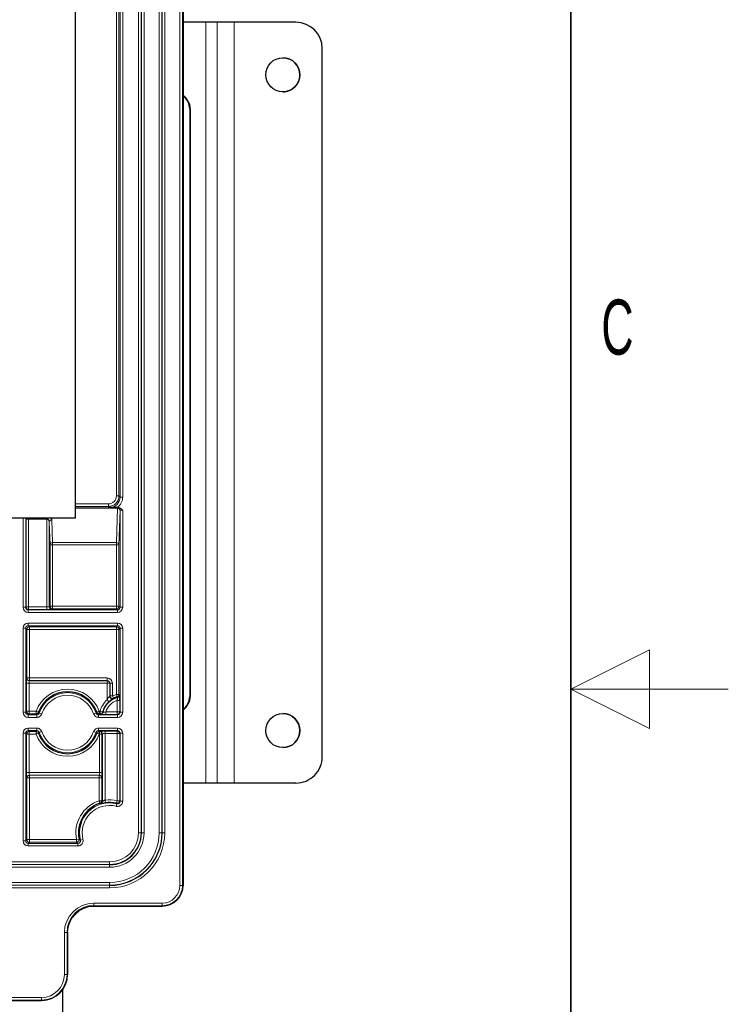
# Paper-space layout 'Blatt3' of a CAD drawing. Header units: millimetres. Extents: x 5 to 418, y 2 to 292.
# Tile 48 of 50: x 373 to 418, y 127 to 190. Entities that reach past the tile are written whole.
import ezdxf

# ---------------------------------------------------------------- set-up
doc = ezdxf.new("R2010")
doc.units = ezdxf.units.MM
doc.layers.add('SLD-0', color=7, linetype='Continuous')
doc.styles.add('SLDTEXTSTYLE0', font='TXT', dxfattribs={"width": 0.605})

psp = doc.layouts.new('Blatt3')

# ---------------------------------------------------------------- linework, layer by layer
at = {"color": 7, "linetype": 'Continuous', "lineweight": 18}
for p, q in [((383.1677, 134.7816), (383.1677, 245.4483)), ((383.3343, 245.4483), (383.3343, 134.7816)), ((383.3751, 134.7816), (383.3751, 245.4483)), ((380.5447, 138.1149), (380.5447, 242.1149)), ((380.7113, 242.1149), (380.7113, 138.1149)), ((380.726, 138.1149), (380.726, 242.1149)), ((380.8926, 242.1149), (380.8926, 138.1149)), ((381.8576, 138.1149), (381.8576, 242.1149)), ((382.0243, 242.1149), (382.0243, 138.1149)), ((382.0389, 138.1149), (382.0389, 242.1149)), ((382.2056, 242.1149), (382.2056, 138.1149)), ((379.1357, 159.5209), (379.1357, 240.4483)), ((379.3023, 240.4483), (379.3023, 159.5209)), ((379.3723, 159.451), (379.3723, 240.4483)), ((379.5389, 240.4483), (379.5389, 159.451)), ((384.8231, 141.2816), (384.8231, 189.615)), ((385.5418, 141.2816), (385.5418, 189.615)), ((385.5418, 141.2816), (385.5418, 189.615)), ((386.6086, 141.2816), (386.6086, 189.615)), ((383.8261, 184.115), (383.795, 184.115)), ((379.1357, 159.5209), (379.3023, 159.5209)), ((379.3023, 159.5209), (379.3723, 159.451)), ((376.5418, 159.021), (378.6358, 159.021)), ((378.6358, 159.021), (378.6358, 158.8543)), ((379.3723, 159.451), (379.5389, 159.451)), ((378.6358, 158.8543), (376.5418, 158.8543)), ((376.5418, 158.775), (379.2019, 158.775)), ((379.2019, 158.7527), (376.5418, 158.7527)), ((378.7057, 158.7844), (378.6358, 158.8543)), ((379.1357, 156.563), (379.2019, 158.7527)), ((379.2019, 158.775), (379.2056, 158.7787)), ((379.2019, 158.775), (379.2019, 158.7527)), ((379.3685, 158.6083), (379.3023, 156.4187)), ((379.3723, 158.6121), (379.3685, 158.6083)), ((379.3723, 152.4511), (379.3723, 158.6121)), ((379.5389, 158.6178), (379.5389, 152.4511)), ((373.2113, 152.4511), (373.2113, 158.1149)), ((373.378, 158.1149), (373.378, 152.4511)), ((373.3985, 158.0545), (373.3966, 158.1149)), ((373.3985, 152.4716), (373.3985, 158.0545)), ((373.5651, 158.0545), (373.3985, 158.0545)), ((373.5651, 158.1149), (373.5651, 158.0545)), ((373.5651, 158.0545), (373.5651, 152.4716)), ((374.7113, 158.0545), (373.5651, 158.0545)), ((374.7113, 158.0545), (374.7113, 158.1149)), ((374.7113, 152.4716), (374.7113, 158.0545)), ((374.878, 157.8654), (374.878, 152.4773)), ((374.9217, 156.4187), (374.878, 157.8654)), ((375.0446, 158.0097), (375.0884, 156.563)), ((374.9217, 152.521), (374.9217, 156.4187)), ((374.9217, 156.4187), (375.0884, 156.4187)), ((375.0884, 156.563), (379.1357, 156.563)), ((375.0884, 156.563), (375.0884, 156.4187)), ((375.0884, 156.4187), (375.0884, 152.521)), ((379.1357, 156.4187), (375.0884, 156.4187)), ((379.1357, 156.4187), (379.1357, 156.563)), ((379.3023, 156.4187), (379.1357, 156.4187)), ((379.1357, 152.521), (379.1357, 156.4187)), ((379.3023, 156.4187), (379.3023, 152.521)), ((373.378, 152.4511), (373.2113, 152.4511)), ((373.378, 152.4511), (373.3985, 152.4716)), ((373.5651, 152.4716), (373.3985, 152.4716)), ((373.5651, 152.3049), (373.5446, 152.2844)), ((373.5446, 152.2844), (373.5446, 152.1178)), ((373.5446, 152.2844), (379.2056, 152.2844)), ((379.2056, 152.1178), (373.5446, 152.1178)), ((373.5651, 152.3049), (373.5651, 152.4716)), ((373.5651, 152.4716), (374.7113, 152.4716)), ((374.7113, 152.3049), (373.5651, 152.3049)), ((374.7113, 152.3049), (374.7113, 152.4716)), ((374.878, 152.4773), (374.9217, 152.521)), ((375.0884, 152.521), (374.9217, 152.521)), ((375.0884, 152.3544), (375.0446, 152.3106)), ((375.0884, 152.521), (375.0884, 152.3544)), ((375.0884, 152.521), (379.1357, 152.521)), ((379.1357, 152.3544), (375.0884, 152.3544)), ((379.1357, 152.521), (379.1357, 152.3544)), ((379.3023, 152.521), (379.1357, 152.521)), ((379.2056, 152.2844), (379.1357, 152.3544)), ((379.2056, 152.2844), (379.2056, 152.1178)), ((379.3023, 152.521), (379.3723, 152.4511)), ((379.3723, 152.4511), (379.5389, 152.4511)), ((373.5446, 151.4454), (379.2056, 151.4454)), ((373.5446, 151.4454), (373.5446, 151.2787)), ((379.2056, 151.4454), (379.2056, 151.2787)), ((373.2113, 145.7844), (373.2113, 151.1121)), ((373.2113, 151.1121), (373.378, 151.1121)), ((373.378, 151.1121), (373.378, 145.7844)), ((373.4479, 151.0422), (373.378, 151.1121)), ((373.4479, 147.957), (373.4479, 151.0422)), ((373.4479, 151.0422), (373.6145, 151.0422)), ((379.2056, 151.2787), (373.5446, 151.2787)), ((373.5446, 151.2787), (373.6145, 151.2088)), ((373.6145, 151.2088), (379.1357, 151.2088)), ((373.6145, 151.2088), (373.6145, 151.0422)), ((373.6145, 151.0422), (373.6145, 147.957)), ((379.1357, 151.0422), (373.6145, 151.0422)), ((379.1357, 151.2088), (379.2056, 151.2787)), ((379.1357, 151.2088), (379.1357, 151.0422)), ((379.1357, 146.9123), (379.1357, 151.0422)), ((379.3023, 151.0422), (379.1357, 151.0422)), ((379.3723, 151.1121), (379.3023, 151.0422)), ((379.3023, 151.0422), (379.3023, 146.9123)), ((379.5389, 151.1121), (379.3723, 151.1121)), ((379.3723, 145.7844), (379.3723, 151.1121)), ((379.5389, 151.1121), (379.5389, 145.7844)), ((373.442, 147.9511), (373.4479, 147.957)), ((373.4479, 147.957), (373.6145, 147.957)), ((373.6145, 147.7904), (373.6086, 147.7844)), ((373.6086, 147.7844), (378.5447, 147.7844)), ((373.6145, 147.957), (373.6145, 147.7904)), ((373.6145, 147.957), (378.5506, 147.957)), ((378.5506, 147.7904), (373.6145, 147.7904)), ((378.5447, 147.7844), (378.5506, 147.7904)), ((378.5447, 147.7844), (378.5447, 147.6178)), ((378.5506, 147.957), (378.5506, 147.7904)), ((373.4363, 145.8427), (373.4363, 147.6178)), ((373.4363, 147.6178), (373.6029, 147.6178)), ((373.6029, 147.6178), (373.6029, 145.8427)), ((378.5447, 147.6178), (373.6029, 147.6178)), ((378.5447, 146.5724), (378.5447, 147.6178)), ((378.7113, 147.6178), (378.5447, 147.6178)), ((378.7172, 147.6237), (378.7113, 147.6178)), ((378.7172, 146.8161), (378.7172, 147.6237)), ((378.8839, 147.6237), (378.7172, 147.6237)), ((378.8839, 147.6237), (378.8839, 146.8161)), ((378.6565, 146.4489), (378.5447, 146.5724)), ((378.8839, 146.8161), (378.7172, 146.8161)), ((378.8839, 146.8161), (378.9571, 146.6664)), ((378.9571, 146.6664), (378.9521, 146.6574)), ((379.1357, 146.9123), (379.1809, 146.7519)), ((379.3023, 146.9123), (379.1357, 146.9123)), ((379.3489, 146.5352), (379.1823, 146.5352)), ((379.1823, 145.8078), (379.1823, 146.5352)), ((379.3023, 146.9123), (379.3432, 146.8811)), ((379.3489, 146.5352), (379.3489, 145.8078)), ((383.795, 146.7816), (383.8261, 146.7816)), ((373.2113, 145.7844), (373.378, 145.7844)), ((373.378, 145.7844), (373.4363, 145.8427)), ((373.6029, 145.8427), (373.4363, 145.8427)), ((373.6029, 145.8427), (373.6029, 145.6761)), ((373.6029, 145.8427), (374.035, 145.8427)), ((374.035, 145.8427), (374.035, 145.6761)), ((374.035, 145.8427), (374.1917, 145.7859)), ((378.0486, 145.8427), (377.8919, 145.7859)), ((378.0486, 145.8427), (378.0486, 145.6761)), ((378.0486, 145.8427), (378.1035, 145.8427)), ((378.1035, 145.8427), (378.1035, 145.6761)), ((378.2648, 145.801), (378.1035, 145.8427)), ((378.4704, 145.8078), (378.4704, 145.6412)), ((378.4704, 145.8078), (379.1823, 145.8078)), ((379.1823, 145.6412), (379.1823, 145.8078)), ((379.3489, 145.8078), (379.1823, 145.8078)), ((379.3489, 145.8078), (379.3723, 145.7844)), ((379.5389, 145.7844), (379.3723, 145.7844)), ((373.6029, 145.6761), (373.5446, 145.6178)), ((373.5446, 145.6178), (373.5446, 145.4511)), ((373.5446, 145.6178), (374.0763, 145.6178)), ((374.0763, 145.4511), (373.5446, 145.4511)), ((374.035, 145.6761), (373.6029, 145.6761)), ((374.0763, 145.6178), (374.035, 145.6761)), ((374.0763, 145.6178), (374.0763, 145.4511)), ((374.234, 145.7307), (374.3918, 145.677)), ((377.8496, 145.7307), (377.6918, 145.677)), ((378.0486, 145.6761), (378.0073, 145.6178)), ((378.0073, 145.6178), (378.0073, 145.4511)), ((378.0073, 145.6178), (379.2056, 145.6178)), ((379.2056, 145.4511), (378.0073, 145.4511)), ((378.1035, 145.6761), (378.0486, 145.6761)), ((378.1263, 145.6469), (378.1035, 145.6761)), ((379.1823, 145.6412), (378.4704, 145.6412)), ((379.2056, 145.6178), (379.1823, 145.6412)), ((379.2056, 145.6178), (379.2056, 145.4511)), ((373.5446, 144.7787), (374.0763, 144.7787)), ((373.5446, 144.7787), (373.5446, 144.6121)), ((374.0763, 144.6121), (373.5446, 144.6121)), ((373.5446, 144.6121), (373.6029, 144.5538)), ((373.6029, 144.5538), (374.035, 144.5538)), ((373.6029, 144.5538), (373.6029, 144.3871)), ((374.035, 144.5538), (374.0763, 144.6121)), ((374.035, 144.5538), (374.035, 144.3871)), ((374.0763, 144.7787), (374.0763, 144.6121)), ((374.3918, 144.5529), (374.234, 144.4992)), ((377.6918, 144.5529), (377.8496, 144.4992)), ((378.0073, 144.7787), (379.2056, 144.7787)), ((378.0073, 144.7787), (378.0073, 144.6121)), ((379.2056, 144.6121), (378.0073, 144.6121)), ((378.0073, 144.6121), (378.0486, 144.5538)), ((378.0486, 144.5538), (378.0563, 144.5538)), ((378.0486, 144.3871), (378.0486, 144.5538)), ((378.0563, 144.5538), (378.0855, 144.583)), ((378.0563, 144.3871), (378.0563, 144.5538)), ((378.4188, 144.5887), (379.1823, 144.5887)), ((378.4188, 144.5887), (378.4188, 144.422)), ((379.1823, 144.5887), (379.2056, 144.6121)), ((379.1823, 144.5887), (379.1823, 144.422)), ((379.2056, 144.6121), (379.2056, 144.7787)), ((373.2113, 137.6178), (373.2113, 144.4454)), ((373.2113, 144.4454), (373.378, 144.4454)), ((373.378, 144.4454), (373.378, 137.6178)), ((373.4363, 144.3871), (373.378, 144.4454)), ((373.4363, 141.9454), (373.4363, 144.3871)), ((373.4363, 144.3871), (373.6029, 144.3871)), ((373.6029, 144.3871), (373.6029, 141.9454)), ((374.035, 144.3871), (373.6029, 144.3871)), ((374.1917, 144.444), (374.035, 144.3871)), ((377.8919, 144.444), (378.0486, 144.3871)), ((378.0563, 144.3871), (378.0486, 144.3871)), ((378.0563, 141.9454), (378.0563, 144.3871)), ((378.0563, 144.3871), (378.223, 144.3871)), ((378.2521, 144.4163), (378.223, 144.3871)), ((378.223, 144.3871), (378.223, 141.9454)), ((379.1823, 144.422), (378.4188, 144.422)), ((378.4188, 144.422), (378.4188, 140.1946)), ((379.1823, 140.1606), (379.1823, 144.422)), ((379.1823, 144.422), (379.3489, 144.422)), ((379.3723, 144.4454), (379.3489, 144.422)), ((379.3489, 144.422), (379.3489, 140.1606)), ((379.3723, 144.4454), (379.5389, 144.4454)), ((379.3723, 140.1309), (379.3723, 144.4454)), ((379.5389, 144.4454), (379.5389, 140.1309)), ((373.4363, 141.9454), (373.6029, 141.9454)), ((373.4479, 141.6062), (373.442, 141.6121)), ((373.4479, 137.6877), (373.4479, 141.6062)), ((373.6145, 141.6062), (373.4479, 141.6062)), ((373.6029, 141.9454), (378.0563, 141.9454)), ((378.0506, 141.7787), (373.6086, 141.7787)), ((373.6086, 141.7787), (373.6145, 141.7728)), ((373.6145, 141.7728), (378.0447, 141.7728)), ((373.6145, 141.7728), (373.6145, 141.6062)), ((373.6145, 141.6062), (373.6145, 137.6877)), ((378.0447, 141.6062), (373.6145, 141.6062)), ((378.0447, 141.7728), (378.0506, 141.7787)), ((378.0447, 141.7728), (378.0447, 141.6062)), ((378.0447, 141.6062), (378.2113, 141.6062)), ((378.0447, 140.156), (378.0447, 141.6062)), ((378.0563, 141.9454), (378.223, 141.9454)), ((378.2172, 141.6121), (378.2113, 141.6062)), ((378.2113, 141.6062), (378.2113, 140.156)), ((378.0962, 139.9976), (378.0447, 140.156)), ((378.2113, 140.156), (378.0447, 140.156)), ((378.2113, 140.156), (378.2521, 140.1262)), ((378.4188, 140.1946), (378.4418, 140.0296)), ((379.1823, 140.1606), (379.1447, 139.9982)), ((379.1823, 140.1606), (379.3489, 140.1606)), ((379.3489, 140.1606), (379.3723, 140.1309)), ((379.3723, 140.1309), (379.5389, 140.1309)), ((379.1657, 139.9691), (379.1258, 139.8073)), ((373.378, 137.6178), (373.4479, 137.6877)), ((373.6145, 137.6877), (373.4479, 137.6877)), ((373.6145, 137.6877), (373.6145, 137.521)), ((373.6145, 137.6877), (376.6051, 137.6877)), ((376.7684, 137.7208), (376.6051, 137.6877)), ((376.6051, 137.6877), (376.6051, 137.521)), ((376.8542, 137.6577), (377.016, 137.6976)), ((380.7113, 138.1149), (380.5447, 138.1149)), ((380.726, 138.1149), (380.7113, 138.1149)), ((380.8926, 138.1149), (380.726, 138.1149)), ((382.0243, 138.1149), (381.8576, 138.1149)), ((382.0243, 138.1149), (382.0389, 138.1149)), ((382.0389, 138.1149), (382.2056, 138.1149)), ((373.2113, 137.6178), (373.378, 137.6178)), ((373.6145, 137.521), (373.5446, 137.4511)), ((373.5446, 137.4511), (373.5446, 137.2845)), ((373.5446, 137.4511), (376.6925, 137.4511)), ((376.6925, 137.2845), (373.5446, 137.2845)), ((376.6051, 137.521), (373.6145, 137.521)), ((376.6925, 137.4511), (376.6925, 137.2845)), ((313.3751, 136.2787), (378.7085, 136.2787)), ((378.7085, 136.1121), (313.3751, 136.1121)), ((313.3751, 136.0974), (378.7085, 136.0974)), ((378.7085, 135.9308), (313.3751, 135.9308)), ((378.7085, 136.1121), (378.7085, 136.2787)), ((378.7085, 136.0974), (378.7085, 136.1121)), ((378.7085, 135.9308), (378.7085, 136.0974)), ((313.3751, 134.9657), (378.7085, 134.9657)), ((378.7085, 134.7991), (313.3751, 134.7991)), ((313.3751, 134.7844), (378.7085, 134.7844)), ((378.7085, 134.6178), (313.3751, 134.6178)), ((378.7085, 134.9657), (378.7085, 134.7991)), ((378.7085, 134.7991), (378.7085, 134.7844)), ((378.7085, 134.7844), (378.7085, 134.6178)), ((383.1677, 134.7816), (383.3343, 134.7816)), ((383.3343, 134.7816), (383.3751, 134.7816)), ((383.3751, 134.7816), (383.3751, 134.7816)), ((377.7085, 133.6557), (382.0418, 133.6557)), ((377.7085, 133.6557), (377.7085, 133.489)), ((382.0418, 133.489), (377.7085, 133.489)), ((377.7085, 133.489), (377.7085, 133.4483)), ((377.7085, 133.4483), (382.0418, 133.4483)), ((377.7085, 133.4483), (377.7085, 133.4483)), ((382.0418, 133.6557), (382.0418, 133.489)), ((382.0418, 133.4483), (382.0418, 133.489)), ((382.0418, 133.4483), (382.0418, 133.4483)), ((375.8344, 129.1149), (375.8344, 131.7816)), ((375.8344, 131.7816), (376.001, 131.7816)), ((376.001, 131.7816), (376.001, 129.1149)), ((376.0417, 131.7816), (376.001, 131.7816)), ((376.0417, 129.1149), (376.0417, 131.7816)), ((376.0417, 131.7816), (376.0418, 131.7816)), ((375.8344, 129.1149), (376.001, 129.1149)), ((376.001, 129.1149), (376.0417, 129.1149)), ((376.0417, 129.1149), (376.0418, 129.1149)), ((317.7085, 127.6557), (374.3751, 127.6557)), ((374.3751, 127.6557), (374.3751, 127.489)), ((374.3751, 127.489), (317.7085, 127.489)), ((317.7085, 127.4483), (374.3751, 127.4483)), ((374.3751, 127.4483), (374.3751, 127.489)), ((374.3751, 127.4483), (374.3751, 127.4483))]:
    psp.add_line(p, q, dxfattribs=at)
at = {"color": 7, "linetype": 'Continuous', "lineweight": 25}
for p, q in [((383.3751, 245.4483), (383.3751, 134.7816)), ((376.5418, 158.1149), (376.5418, 240.4483)), ((384.8231, 189.615), (383.3751, 189.615)), ((385.5418, 189.615), (384.8231, 189.615)), ((386.6086, 189.615), (385.5418, 189.615)), ((385.5418, 189.615), (385.5418, 189.615)), ((390.5419, 189.615), (386.6086, 189.615)), ((392.2086, 142.9483), (392.2086, 187.9483)), ((383.795, 184.115), (383.795, 146.7816)), ((383.8261, 184.115), (383.8261, 146.7816)), ((379.2018, 158.7816), (379.2519, 158.7816)), ((376.5418, 158.1149), (315.5418, 158.1149)), ((378.7113, 147.6178), (378.7113, 146.8066)), ((378.2521, 140.1262), (378.2521, 144.4163)), ((384.8231, 141.2816), (383.3751, 141.2816)), ((385.5418, 141.2816), (384.8231, 141.2816)), ((386.6086, 141.2816), (385.5418, 141.2816)), ((385.5418, 141.2816), (385.5418, 141.2816)), ((390.5419, 141.2816), (386.6086, 141.2816)), ((382.0418, 133.4483), (377.7085, 133.4483)), ((376.0417, 131.7816), (376.0417, 129.1149)), ((375.7085, 128.115), (375.7085, 126.2483)), ((374.3751, 127.4483), (370.9978, 127.4483))]:
    psp.add_line(p, q, dxfattribs=at)
at = {"color": 7, "linetype": 'Continuous', "lineweight": 18, "flags": 128}
for points in [[(378.7113, 146.8066), (378.7141, 146.8111), (378.7172, 146.8161)], [(378.2648, 145.801), (378.2695, 145.7957), (378.2883, 145.7744)], [(379.1657, 139.9691), (379.1605, 139.9764), (379.1447, 139.9982)]]:
    psp.add_lwpolyline(points, dxfattribs=at)
at = {"color": 7, "linetype": 'Continuous', "lineweight": 25}
for centre in [(389.7086, 186.2816), (389.7086, 144.615)]:
    psp.add_circle(centre, 1.0833, dxfattribs=at)
for centre, radius, start, end in [((390.5419, 187.9483), 1.6667, 0.012084, 90), ((389.7086, 186.2816), 1.0833, 0.012084, 90), ((389.7086, 186.2816), 1.0833, 270, 0.012084), ((382.8256, 184.1156), 1.0005, 359.963881, 56.690766), ((382.7942, 184.1155), 1.0008, 359.970821, 54.517981), ((376.0418, 145.1149), 1.968, 19.933675, 160.066325), ((379.5418, 145.4713), 1.3188, 132.162994, 165.522039), ((378.878, 146.8067), 0.1667, 180.034108, 226.030395), ((379.5418, 145.4713), 1.3305, 105.738479, 116.069051), ((379.1765, 146.8811), 0.1667, 284.53983, 308.65294), ((382.8256, 146.781), 1.0005, 303.305618, 0.036122), ((382.794, 146.7812), 1.0009, 305.481029, 0.02488), ((378.1262, 145.8136), 0.1667, 322.886407, 346.395639), ((389.7086, 144.615), 1.0833, 270, 90), ((376.0418, 145.1149), 1.968, 199.933675, 340.066325), ((390.5419, 142.9483), 1.6667, 270, 0.012084), ((378.7085, 138.1149), 1.9797, 108.014908, 191.481918), ((378.0855, 140.1262), 0.1667, 336.91469, 359.986621), ((378.7085, 138.1149), 1.9331, 76.959557, 97.92939), ((378.7085, 138.1149), 3.3305, 270, 0), ((378.7085, 138.1149), 2.0175, 270, 0), ((377.7085, 131.7816), 1.7074, 90, 180)]:
    psp.add_arc(centre, radius, start, end, dxfattribs=at)
at = {"color": 7, "linetype": 'Continuous', "lineweight": 18}
for centre, radius, start, end in [((379.2018, 158.6083), 0.1667, 0.020437, 89.979563), ((379.2108, 158.5946), 0.1583, 4.980359, 93.224214), ((379.2056, 158.612), 0.1667, 0.020437, 89.979563), ((373.5286, 158.0525), 0.1301, 151.35735, 179.136155), ((375.0357, 157.8517), 0.1583, 86.775786, 175.019641), ((375.0795, 156.4049), 0.1583, 86.775786, 175.019641), ((379.1446, 156.4049), 0.1583, 4.980359, 93.224214), ((373.5652, 152.4716), 0.1667, 180.020437, 269.979563), ((375.0447, 152.4773), 0.1667, 180.020437, 269.979563), ((375.0884, 152.5211), 0.1667, 180.020437, 269.979563), ((379.1356, 152.5211), 0.1667, 270.020437, 359.979563), ((373.6146, 151.0421), 0.1667, 90.020437, 179.979563), ((379.1356, 151.0421), 0.1667, 0.020437, 89.979563), ((373.6087, 147.9511), 0.1667, 180.020437, 269.979563), ((373.6146, 147.9571), 0.1667, 180.020437, 269.979563), ((378.5446, 147.6177), 0.1667, 0.020437, 89.979563), ((376.0418, 145.1149), 2.1347, 19.933675, 160.066325), ((376.0418, 145.1149), 1.9098, 18.810064, 161.189936), ((376.0418, 145.1149), 1.7431, 18.810064, 161.189936), ((379.5418, 145.4713), 1.4855, 132.162994, 165.522039), ((379.5418, 145.4713), 1.2896, 104.525733, 166.409974), ((379.5418, 145.4713), 1.123, 108.672627, 162.565398), ((378.8839, 146.8162), 0.1667, 180.038172, 296.030879), ((378.878, 146.8067), 0.1667, 226.022238, 296.395985), ((379.5418, 145.4713), 1.4971, 105.738479, 116.069051), ((379.1356, 146.9124), 0.1667, 285.753084, 359.985395), ((376.6509, 143.7711), 3.9097, 48.953422, 49.676695), ((379.1765, 146.8811), 0.1667, 308.651961, 359.984974), ((373.603, 145.8428), 0.1667, 180.020437, 269.979563), ((374.035, 145.8428), 0.1667, 270.013357, 340.052969), ((379.1621, 149.5571), 6.2392, 217.188627, 217.827672), ((372.9506, 149.5348), 6.2025, 322.170436, 322.813265), ((378.0486, 145.8428), 0.1667, 199.947031, 269.986643), ((378.1034, 145.8428), 0.1667, 270.015, 345.507039), ((379.1822, 145.8079), 0.1667, 270.020437, 359.979563), ((378.1262, 145.8136), 0.1667, 270.015334, 322.88738), ((373.603, 144.3871), 0.1667, 90.020437, 179.979563), ((374.035, 144.3871), 0.1667, 19.947031, 89.986643), ((376.0418, 145.1149), 1.7431, 198.810064, 341.189936), ((378.0486, 144.3871), 0.1667, 90.013357, 160.052969), ((378.0563, 144.3871), 0.1667, 0.020437, 89.979563), ((378.0854, 144.4163), 0.1667, 0.020437, 89.979563), ((379.1822, 144.422), 0.1667, 0.020437, 89.979563), ((376.0418, 145.1149), 2.1347, 199.933675, 340.066325), ((379.133, 140.6951), 6.2025, 142.170436, 142.813265), ((376.0418, 145.1149), 1.9098, 198.810064, 341.189936), ((372.9215, 140.6727), 6.2392, 37.188627, 37.827672), ((373.6087, 141.612), 0.1667, 90.020437, 179.979563), ((373.6146, 141.6061), 0.1667, 90.020437, 179.979563), ((378.0446, 141.6061), 0.1667, 0.020437, 89.979563), ((378.0505, 141.612), 0.1667, 0.020437, 89.979563), ((378.7085, 138.1149), 2.1463, 108.014908, 191.481918), ((378.0446, 140.1561), 0.1667, 288.028823, 359.986085), ((378.7085, 138.1149), 2.0998, 76.959557, 97.92939), ((379.1822, 140.1606), 0.1667, 256.987002, 359.972554), ((378.7085, 138.1149), 1.9098, 76.146727, 193.853273), ((378.7085, 138.1149), 1.7431, 76.146727, 193.853273), ((374.2837, 135.1464), 6.17, 51.379041, 51.836352), ((378.0855, 140.1262), 0.1667, 287.223883, 336.915533), ((373.6146, 137.6877), 0.1667, 180.020437, 269.979563), ((376.605, 137.6877), 0.1667, 270.026457, 11.455461), ((378.7085, 138.1149), 3.4971, 270, 0), ((378.7085, 138.1149), 1.8362, 270, 0), ((378.7085, 138.1149), 2.0029, 270, 0), ((378.7085, 138.1149), 3.3158, 270, 0), ((378.7085, 138.1149), 2.1841, 270, 0), ((378.7085, 138.1149), 3.1492, 270, 0), ((382.0418, 134.7816), 1.1259, 270, 0), ((382.0418, 134.7816), 1.2926, 270, 0), ((382.0418, 134.7816), 1.3333, 270, 0), ((377.7085, 131.7816), 1.8741, 90, 180), ((377.7085, 131.7816), 1.6667, 90, 180), ((374.3751, 129.1149), 1.4592, 270, 0), ((374.3751, 129.1149), 1.6259, 270, 0), ((374.3751, 129.1149), 1.6666, 270, 0)]:
    psp.add_arc(centre, radius, start, end, dxfattribs=at)
for centre, major_axis, ratio, start_param, end_param in [((378.6356, 159.5211), (-0.3537, 0.3537), 0.9996955, 2.3563468, 3.9268385), ((378.6356, 159.5211), (0.4715, -0.4715), 0.9998477, 5.4979394, 7.0684312), ((378.7054, 159.4512), (0.4716, -0.4716), 0.9995433, 5.4979394, 7.0684312), ((378.7054, 159.4512), (-0.5894, 0.5894), 0.9996955, 2.9940077, 3.9268385), ((379.5389, 158.7786), (0.3333, 0), 0.0174551, 2.6078881, 3.1241394), ((379.5389, 158.612), (0.1667, 0), 0.0349101, 1.5707963, 3.1241394), ((374.7113, 157.8621), (0, 0.1925), 0.8660254, 4.7298423, 6.2831853), ((374.7113, 158.0064), (0.3333, 0), 0.5773503, 0.0174533, 0.5991795), ((373.5447, 152.4512), (-0.2358, -0.2358), 0.9996955, 5.4979394, 7.0684312), ((373.5447, 152.4512), (0.118, 0.118), 0.999087, 2.3563468, 3.9268385), ((374.7113, 152.4774), (0.1667, 0), 0.0349101, 4.712389, 6.265732), ((374.7113, 152.3107), (0.3333, 0), 0.0174551, 4.712389, 6.265732), ((379.2055, 152.4512), (0.2358, -0.2358), 0.9996955, 5.4979394, 7.0684312), ((379.2055, 152.4512), (0.118, -0.118), 0.999087, 5.4979394, 7.0684312), ((373.5447, 151.112), (-0.2358, 0.2358), 0.9996955, 5.4979394, 7.0684312), ((379.2055, 151.112), (0.2358, 0.2358), 0.9996955, 5.4979394, 7.0684312), ((373.5447, 151.112), (0.118, -0.118), 0.999087, 2.3563468, 3.9268385), ((379.2055, 151.112), (0.118, 0.118), 0.999087, 5.4979394, 7.0684312), ((373.4421, 147.6178), (0, 0.3333), 0.0174551, 0.0174533, 1.5707963), ((373.6087, 147.6178), (0, 0.1667), 0.0349101, 0.0174533, 1.5707963), ((378.5505, 147.6236), (0.2358, 0.2358), 0.9996955, 5.4979394, 7.0684312), ((378.5505, 147.6236), (0.118, 0.118), 0.999087, 5.4979394, 7.0684312), ((373.5447, 145.7845), (-0.2358, -0.2358), 0.9996955, 5.4979394, 7.0684312), ((373.5447, 145.7845), (0.118, 0.118), 0.999087, 2.3563468, 3.9268385), ((379.2055, 145.7845), (0.2358, -0.2358), 0.9996955, 5.4979394, 7.0684312), ((379.2055, 145.7845), (0.118, -0.118), 0.999087, 5.4979394, 7.0684312), ((373.5447, 144.4453), (-0.2358, 0.2358), 0.9996955, 5.4979394, 7.0684312), ((373.5447, 144.4453), (0.118, -0.118), 0.999087, 2.3563468, 3.9268385), ((378.4188, 144.5829), (0.3333, 0), 0.0174551, 1.5707963, 3.1241394), ((379.2055, 144.4453), (0.2358, 0.2358), 0.9996955, 5.4979394, 7.0684312), ((379.2055, 144.4453), (0.118, 0.118), 0.999087, 5.4979394, 7.0684312), ((378.4188, 144.4162), (0.1667, 0), 0.0349101, 1.5707963, 3.1241394), ((373.4421, 141.9454), (0, 0.3333), 0.0174551, 1.5707963, 3.1241394), ((373.6087, 141.9454), (0, 0.1667), 0.0349101, 1.5707963, 3.1241394), ((378.0505, 141.9454), (0, 0.1667), 0.0349101, 3.1590459, 4.712389), ((378.2171, 141.9454), (0, 0.3333), 0.0174551, 3.1590459, 4.712389), ((373.5447, 137.6179), (0.2358, 0.2358), 0.9996955, 2.3563468, 3.9268385), ((373.5447, 137.6179), (0.118, 0.118), 0.999087, 2.3563468, 3.9268385)]:
    psp.add_ellipse(centre, major_axis=major_axis, ratio=ratio, start_param=start_param, end_param=end_param, dxfattribs=at)
at = {"color": 7, "linetype": 'Continuous', "lineweight": 25}
for points, knots in [([(379.2018, 158.7816), (379.1316, 158.7817), (378.9576, 158.7821), (378.8004, 158.7836), (378.7066, 158.7844), (378.7057, 158.7844)], [0, 0, 0, 0, 0.40153587, 0.99433077, 1, 1, 1, 1]), ([(379.2519, 158.7816), (379.2802, 158.7784), (379.3474, 158.7708), (379.4457, 158.7095), (379.5061, 158.6506), (379.5386, 158.6181), (379.5389, 158.6178)], [0, 0, 0, 0, 0.2498695, 0.5934885, 0.9955984, 1, 1, 1, 1]), ([(378.6565, 146.4489), (378.6905, 146.478), (378.7514, 146.5301), (378.8374, 146.5886), (378.8764, 146.6121), (378.8952, 146.6235)], [0, 0, 0, 0, 0.3966434, 0.7103699, 1, 1, 1, 1]), ([(379.3489, 146.5352), (379.3489, 146.5635), (379.3488, 146.6293), (379.3483, 146.7038), (379.3478, 146.738), (379.3477, 146.7445)], [0, 0, 0, 0, 0.3796527, 0.8822488, 1, 1, 1, 1]), ([(378.1705, 145.6441), (378.1711, 145.6441), (378.1853, 145.6434), (378.2474, 145.6424), (378.3496, 145.6414), (378.4302, 145.6412), (378.4704, 145.6412)], [0, 0, 0, 0, 0.0136332, 0.3355345, 0.6679752, 1, 1, 1, 1]), ([(378.1778, 139.9768), (378.1783, 139.9769), (378.1913, 139.9801), (378.2458, 139.9937), (378.3356, 140.0131), (378.4066, 140.0241), (378.4418, 140.0296)], [0, 0, 0, 0, 0.014865, 0.3531702, 0.6793999, 1, 1, 1, 1])]:
    psp.add_open_spline(points, degree=3, knots=knots, dxfattribs=at)
at = {"color": 7, "linetype": 'Continuous', "lineweight": 18}
for points, knots in [([(378.7113, 146.8066), (378.71, 146.8047), (378.7084, 146.8024), (378.698, 146.7905), (378.6797, 146.7699), (378.6434, 146.7256), (378.5953, 146.6594), (378.5634, 146.6046), (378.5447, 146.5724)], [0, 0, 0, 0, 0.1234321, 0.1447134, 0.2997225, 0.4771392, 0.693515, 1, 1, 1, 1]), ([(378.8952, 146.6235), (378.8956, 146.6237), (378.9162, 146.6365), (378.9413, 146.6497), (378.9485, 146.6548), (378.9521, 146.6574)], [0, 0, 0, 0, 0.0095071, 0.4984711, 1, 1, 1, 1]), ([(379.1823, 146.5352), (379.1864, 146.5507), (379.1957, 146.5861), (379.2067, 146.638), (379.2147, 146.6829), (379.2188, 146.7134), (379.2185, 146.7176), (379.2183, 146.7197)], [0, 0, 0, 0, 0.1740609, 0.3958672, 0.603174, 0.8028539, 1, 1, 1, 1]), ([(379.3477, 146.7445), (379.3474, 146.7666), (379.3467, 146.8174), (379.3451, 146.8684), (379.3438, 146.8768), (379.3432, 146.8811)], [0, 0, 0, 0, 0.27704044, 0.63845959, 1, 1, 1, 1]), ([(378.4704, 145.8078), (378.4489, 145.8025), (378.4069, 145.7921), (378.3505, 145.7816), (378.3098, 145.7755), (378.2908, 145.7737), (378.2889, 145.7742), (378.2883, 145.7744)], [0, 0, 0, 0, 0.2407722, 0.4721014, 0.6888, 0.8940058, 1, 1, 1, 1]), ([(374.234, 145.7307), (374.2262, 145.7135), (374.2107, 145.6792), (374.1674, 145.6415), (374.1206, 145.6208), (374.0891, 145.6186), (374.0763, 145.6178)], [0, 0, 0, 0, 0.271416, 0.5427997, 0.8141666, 1, 1, 1, 1]), ([(374.0763, 145.4511), (374.1019, 145.4529), (374.1649, 145.4572), (374.2585, 145.4986), (374.345, 145.574), (374.3762, 145.6426), (374.3918, 145.677)], [0, 0, 0, 0, 0.1858177, 0.4571965, 0.7285988, 1, 1, 1, 1]), ([(377.6918, 145.677), (377.7017, 145.6533), (377.7261, 145.595), (377.7955, 145.5197), (377.8948, 145.4622), (377.9698, 145.4548), (378.0073, 145.4511)], [0, 0, 0, 0, 0.1858177, 0.4571965, 0.7285988, 1, 1, 1, 1]), ([(378.0073, 145.6178), (377.9885, 145.6196), (377.951, 145.6233), (377.9014, 145.6521), (377.8667, 145.6897), (377.8545, 145.7189), (377.8496, 145.7307)], [0, 0, 0, 0, 0.271416, 0.5427997, 0.8141666, 1, 1, 1, 1]), ([(378.1263, 145.6469), (378.1274, 145.6465), (378.1306, 145.6456), (378.1548, 145.6447), (378.1705, 145.6441)], [0, 0, 0, 0, 0.3519177, 1, 1, 1, 1]), ([(374.3918, 144.5529), (374.3819, 144.5766), (374.3575, 144.6348), (374.2881, 144.7101), (374.1888, 144.7677), (374.1138, 144.775), (374.0763, 144.7787)], [0, 0, 0, 0, 0.1858177, 0.4571965, 0.7285988, 1, 1, 1, 1]), ([(374.0763, 144.6121), (374.095, 144.6102), (374.1325, 144.6066), (374.1822, 144.5778), (374.2169, 144.5401), (374.2291, 144.511), (374.234, 144.4992)], [0, 0, 0, 0, 0.271416, 0.5427997, 0.8141666, 1, 1, 1, 1]), ([(378.0073, 144.7787), (377.9817, 144.777), (377.9187, 144.7727), (377.8251, 144.7313), (377.7385, 144.6558), (377.7074, 144.5872), (377.6918, 144.5529)], [0, 0, 0, 0, 0.1858177, 0.4571965, 0.7285988, 1, 1, 1, 1]), ([(377.8496, 144.4992), (377.8573, 144.5163), (377.8729, 144.5506), (377.9162, 144.5884), (377.963, 144.6091), (377.9945, 144.6112), (378.0073, 144.6121)], [0, 0, 0, 0, 0.271416, 0.5427997, 0.8141666, 1, 1, 1, 1]), ([(378.2521, 140.1262), (378.2529, 140.1263), (378.2551, 140.1265), (378.2743, 140.1366), (378.312, 140.1553), (378.3616, 140.177), (378.3998, 140.1888), (378.4188, 140.1946)], [0, 0, 0, 0, 0.116074, 0.3309996, 0.5545665, 0.7782968, 1, 1, 1, 1]), ([(379.1258, 139.8073), (379.1395, 139.8045), (379.1898, 139.7942), (379.2803, 139.7998), (379.3858, 139.8428), (379.4704, 139.9187), (379.5279, 140.0185), (379.5352, 140.0934), (379.5389, 140.1309)], [0, 0, 0, 0, 0.0696697, 0.2557079, 0.4417321, 0.6277901, 0.8138961, 1, 1, 1, 1]), ([(379.3723, 140.1309), (379.3704, 140.1122), (379.3668, 140.0747), (379.3381, 140.0248), (379.2957, 139.9868), (379.243, 139.9653), (379.1977, 139.9625), (379.1726, 139.9677), (379.1657, 139.9691)], [0, 0, 0, 0, 0.18615421, 0.37224338, 0.55825158, 0.74424151, 0.93030264, 1, 1, 1, 1]), ([(378.1348, 139.967), (378.136, 139.967), (378.1394, 139.967), (378.1629, 139.973), (378.1778, 139.9768)], [0, 0, 0, 0, 0.3659182, 1, 1, 1, 1]), ([(376.6925, 137.2845), (376.7064, 137.285), (376.7577, 137.287), (376.8442, 137.3141), (376.9363, 137.3812), (377.0003, 137.4751), (377.0322, 137.5857), (377.0214, 137.6603), (377.016, 137.6976)], [0, 0, 0, 0, 0.0696697, 0.2557079, 0.4417321, 0.6277901, 0.8138961, 1, 1, 1, 1]), ([(376.8542, 137.6577), (376.857, 137.639), (376.8624, 137.6017), (376.8464, 137.5464), (376.8144, 137.4994), (376.7684, 137.4659), (376.7251, 137.4524), (376.6994, 137.4514), (376.6925, 137.4511)], [0, 0, 0, 0, 0.1861542, 0.3722434, 0.5582516, 0.7442415, 0.9303026, 1, 1, 1, 1]), ([(376.7684, 137.7208), (376.7825, 137.7103), (376.8107, 137.6891), (376.8398, 137.6681), (376.8542, 137.6577)], [0, 0, 0, 0, 0.5013277, 1, 1, 1, 1]), ([(376.6925, 137.4511), (376.6777, 137.4627), (376.6481, 137.486), (376.6195, 137.5094), (376.6051, 137.521)], [0, 0, 0, 0, 0.4986728, 1, 1, 1, 1])]:
    psp.add_open_spline(points, degree=3, knots=knots, dxfattribs=at)
at = {"layer": 'SLD-0', "lineweight": 35}
psp.add_line((408, 12), (408, 282.5), dxfattribs=at)
at = {"layer": 'SLD-0', "lineweight": 18}
for p, q in [((413, 149.75), (408, 147.25)), ((413, 144.75), (413, 149.75)), ((418, 147.25), (408, 147.25)), ((408, 147.25), (413, 144.75))]:
    psp.add_line(p, q, dxfattribs=at)

# ---------------------------------------------------------------- texts
at = {"layer": 'SLD-0', "insert": (410.9597, 172.0011), "char_height": 3.5, "attachment_point": 2, "style": 'SLDTEXTSTYLE0'}
psp.add_mtext('C', dxfattribs=at)

doc.saveas('drawing.dxf')
